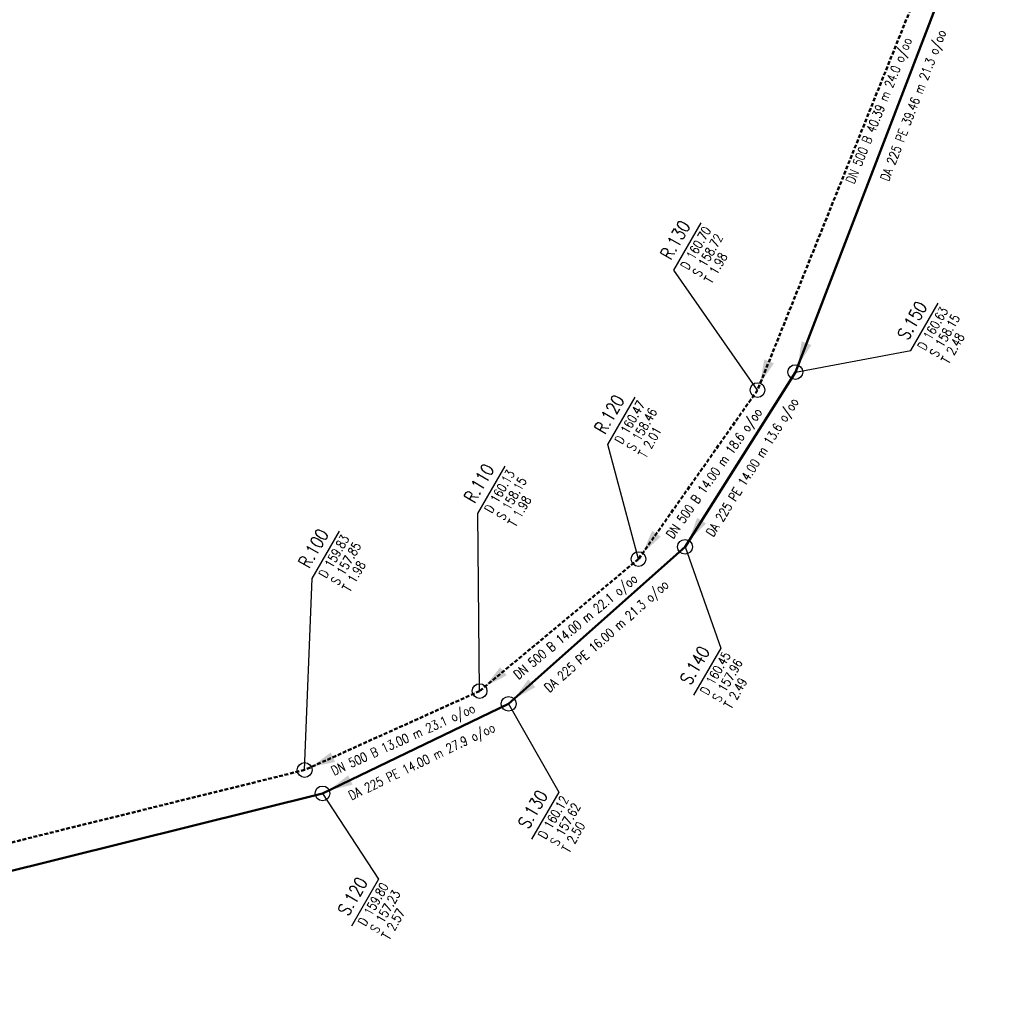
# Model space of a CAD drawing. Header units: metres. Extents: x 3490368 to 3491379, y 5753988 to 5755037.
# Tile 20 of 29: x 3490725 to 3490792, y 5754459 to 5754525. Entities that reach past the tile are written whole.
import ezdxf
from ezdxf.enums import TextEntityAlignment as Align

# ---------------------------------------------------------------- set-up
doc = ezdxf.new("R2010")
doc.units = ezdxf.units.M
doc.linetypes.add('E-Kanalnetz-250-01$0$STRICHLINIE', pattern=[19.05, 12.7, -6.35])
doc.layers.add('E-Kanalnetz-250-01$0$HALTUNG', color=7, linetype='Continuous', lineweight=50)
for name, color, linetype in [('E-Kanalnetz-250-01$0$HALTUNG_TEXT_1', 7, 'Continuous'), ('E-Kanalnetz-250-01$0$HALTUNG_TEXT_3', 7, 'Continuous'), ('E-Kanalnetz-250-01$0$SCHACHT', 7, 'Continuous'), ('E-Kanalnetz-250-01$0$SCHACHT_TEXT', 7, 'Continuous'), ('E-Kanalnetz-250-01$0$SCHACHT_TEXT_1', 7, 'Continuous'), ('E-Kanalnetz-250-01$0$SCHACHT_TEXT_2', 7, 'Continuous')]:
    doc.layers.add(name, color=color, linetype=linetype)
doc.styles.add('E-Kanalnetz-250-01$0$HALTUNG', font='ROMANS.shx')
doc.styles.add('E-Kanalnetz-250-01$0$SCHACHT', font='ROMANS.shx')

msp = doc.modelspace()

# ---------------------------------------------------------------- linework, layer by layer
at = {"layer": 'E-Kanalnetz-250-01$0$HALTUNG', "color": 240, "linetype": 'Continuous', "ltscale": 0.02}
for p, q in [((3490791.822, 5754538.454, 158.99), (3490777.664, 5754501.622, 158.15)), ((3490777.664, 5754501.622, 158.15), (3490770.19, 5754489.784, 157.96)), ((3490770.19, 5754489.784, 157.96), (3490758.24, 5754479.145, 157.62)), ((3490758.24, 5754479.145, 157.62), (3490745.629, 5754473.077, 157.23)), ((3490745.629, 5754473.077, 157.23), (3490690.311, 5754459.332, 154.8))]:
    msp.add_line(p, q, dxfattribs=at)
at = {"layer": 'E-Kanalnetz-250-01$0$HALTUNG', "color": 160, "linetype": 'E-Kanalnetz-250-01$0$STRICHLINIE', "ltscale": 0.02}
for p, q in [((3490790.154, 5754537.876, 159.69), (3490775.1, 5754500.4, 158.72)), ((3490775.1, 5754500.4, 158.72), (3490767.039, 5754488.954, 158.46)), ((3490767.039, 5754488.954, 158.46), (3490756.27, 5754480.008, 158.15)), ((3490756.27, 5754480.008, 158.15), (3490744.419, 5754474.666, 157.85)), ((3490744.419, 5754474.666, 157.85), (3490690.054, 5754461.23, 155.39))]:
    msp.add_line(p, q, dxfattribs=at)
at = {"layer": 'E-Kanalnetz-250-01$0$HALTUNG_TEXT_1', "color": 240}
for points in [[(3490778.418, 5754503.582, 158.161), (3490778.086, 5754503.709, 158.161), (3490778.749, 5754503.455, 158.161), (3490777.844, 5754502.089, 158.161)], [(3490771.311, 5754491.56, 157.967), (3490771.011, 5754491.749, 157.967), (3490771.611, 5754491.37, 157.967), (3490770.457, 5754490.207, 157.967)], [(3490759.808, 5754480.541, 157.631), (3490759.572, 5754480.806, 157.631), (3490760.044, 5754480.276, 157.631), (3490758.614, 5754479.477, 157.631)], [(3490747.52, 5754473.987, 157.244), (3490747.366, 5754474.306, 157.244), (3490747.674, 5754473.667, 157.244), (3490746.079, 5754473.293, 157.244)]]:
    msp.add_solid(points, dxfattribs=at)
at = {"layer": 'E-Kanalnetz-250-01$0$HALTUNG_TEXT_1', "color": 160}
for points in [[(3490775.883, 5754502.348, 158.732), (3490775.554, 5754502.481, 158.732), (3490776.212, 5754502.216, 158.732), (3490775.287, 5754500.864, 158.732)], [(3490768.248, 5754490.671, 158.469), (3490767.958, 5754490.875, 158.469), (3490768.538, 5754490.466, 158.469), (3490767.327, 5754489.363, 158.469)], [(3490757.885, 5754481.349, 158.161), (3490757.659, 5754481.622, 158.161), (3490758.112, 5754481.077, 158.161), (3490756.655, 5754480.327, 158.161)], [(3490746.333, 5754475.529, 157.862), (3490746.187, 5754475.852, 157.862), (3490746.478, 5754475.205, 157.862), (3490744.874, 5754474.871, 157.862)]]:
    msp.add_solid(points, dxfattribs=at)
at = {"layer": 'E-Kanalnetz-250-01$0$SCHACHT', "color": 240, "ltscale": 0.02}
for centre in [(3490777.664, 5754501.622, 160.63), (3490770.19, 5754489.784, 160.45), (3490758.24, 5754479.145, 160.12), (3490745.629, 5754473.077, 159.8)]:
    msp.add_circle(centre, 0.5, dxfattribs=at)
at = {"layer": 'E-Kanalnetz-250-01$0$SCHACHT', "color": 160, "ltscale": 0.02}
for centre in [(3490775.1, 5754500.4, 160.7), (3490767.039, 5754488.954, 160.47), (3490756.27, 5754480.008, 160.13), (3490744.419, 5754474.666, 159.83)]:
    msp.add_circle(centre, 0.5, dxfattribs=at)
at = {"layer": 'E-Kanalnetz-250-01$0$SCHACHT_TEXT', "ltscale": 0.02}
for p, q in [((3490777.664, 5754501.622, 160.63), (3490777.664, 5754501.622, 158.15)), ((3490775.1, 5754500.4, 160.7), (3490775.1, 5754500.4, 158.72)), ((3490770.19, 5754489.784, 160.45), (3490770.19, 5754489.784, 157.96)), ((3490767.039, 5754488.954, 160.47), (3490767.039, 5754488.954, 158.46)), ((3490756.27, 5754480.008, 160.13), (3490756.27, 5754480.008, 158.15)), ((3490758.24, 5754479.145, 160.12), (3490758.24, 5754479.145, 157.62)), ((3490744.419, 5754474.666, 159.83), (3490744.419, 5754474.666, 157.85)), ((3490745.629, 5754473.077, 159.8), (3490745.629, 5754473.077, 157.23))]:
    msp.add_line(p, q, dxfattribs=at)
at = {"layer": 'E-Kanalnetz-250-01$0$SCHACHT_TEXT', "color": 160}
for points in [[(3490775.1, 5754500.4), (3490769.437, 5754508.53), (3490771.285, 5754511.731)], [(3490767.039, 5754488.954), (3490764.971, 5754496.726), (3490766.819, 5754499.927)], [(3490756.27, 5754480.008), (3490756.146, 5754492.051), (3490757.994, 5754495.252)], [(3490744.419, 5754474.666), (3490744.925, 5754487.646), (3490746.773, 5754490.847)]]:
    msp.add_lwpolyline(points, dxfattribs=at)
at = {"layer": 'E-Kanalnetz-250-01$0$SCHACHT_TEXT', "color": 240}
for points in [[(3490777.664, 5754501.622), (3490785.497, 5754503.085), (3490787.345, 5754506.286)], [(3490770.19, 5754489.784), (3490772.619, 5754482.927), (3490770.771, 5754479.726)], [(3490758.24, 5754479.145), (3490761.636, 5754473.171), (3490759.788, 5754469.97)], [(3490745.629, 5754473.077), (3490749.433, 5754467.278), (3490747.585, 5754464.077)]]:
    msp.add_lwpolyline(points, dxfattribs=at)

# ---------------------------------------------------------------- texts
at = {"layer": 'E-Kanalnetz-250-01$0$HALTUNG_TEXT_3', "color": 160, "style": 'E-Kanalnetz-250-01$0$HALTUNG', "width": 0.8}
for s, rotation, p in [('DN 500 B 40.39 m 24.0 o/oo', 68.11494, (3490783.028, 5754519.46)), ('DN 500 B 14.00 m 18.6 o/oo', 54.84524, (3490771.899, 5754494.948)), ('DN 500 B 14.00 m 22.1 o/oo', 39.71835, (3490762.564, 5754484.628)), ('DN 500 B 13.00 m 23.1 o/oo', 24.26132, (3490750.96, 5754477.02))]:
    msp.add_text(s, height=0.63, rotation=rotation, dxfattribs=at).set_placement(p, align=Align.TOP_CENTER)
at = {"layer": 'E-Kanalnetz-250-01$0$HALTUNG_TEXT_3', "color": 240, "style": 'E-Kanalnetz-250-01$0$HALTUNG', "width": 0.8}
for s, rotation, p in [('DA 225 PE 39.46 m 21.3 o/oo', 68.97381, (3490785.35, 5754519.805)), ('DA 225 PE 14.00 m 13.6 o/oo', 57.73352, (3490774.477, 5754495.356)), ('DA 225 PE 16.00 m 21.3 o/oo', 41.67953, (3490764.647, 5754483.979)), ('DA 225 PE 14.00 m 27.9 o/oo', 25.69418, (3490752.216, 5754475.525))]:
    msp.add_text(s, height=0.63, rotation=rotation, dxfattribs=at).set_placement(p, align=Align.TOP_CENTER)
at = {"layer": 'E-Kanalnetz-250-01$0$SCHACHT_TEXT', "color": 160, "style": 'E-Kanalnetz-250-01$0$SCHACHT', "width": 0.8}
for s, p in [('R.130', (3490768.462, 5754509.601)), ('R.120', (3490763.996, 5754497.797)), ('R.110', (3490755.171, 5754493.122)), ('R.100', (3490743.95, 5754488.717))]:
    msp.add_text(s, height=0.88, rotation=60.00014, dxfattribs=at).set_placement(p, align=Align.TOP_LEFT)
at = {"layer": 'E-Kanalnetz-250-01$0$SCHACHT_TEXT', "color": 240, "style": 'E-Kanalnetz-250-01$0$SCHACHT', "width": 0.8}
for s, p in [('S.150', (3490784.522, 5754504.156)), ('S.140', (3490769.796, 5754480.797)), ('S.130', (3490758.813, 5754471.041)), ('S.120', (3490746.61, 5754465.148))]:
    msp.add_text(s, height=0.88, rotation=60.00014, dxfattribs=at).set_placement(p, align=Align.TOP_LEFT)
at = {"layer": 'E-Kanalnetz-250-01$0$SCHACHT_TEXT_1', "color": 160, "style": 'E-Kanalnetz-250-01$0$SCHACHT', "width": 0.8}
for s, p in [('D 160.70', (3490769.848, 5754508.801)), ('S 158.72', (3490770.666, 5754508.329)), ('D 160.47', (3490765.382, 5754496.997)), ('S 158.46', (3490766.2, 5754496.525)), ('D 160.13', (3490756.557, 5754492.322)), ('S 158.15', (3490757.375, 5754491.849)), ('D 159.83', (3490745.336, 5754487.917)), ('S 157.85', (3490746.154, 5754487.444))]:
    msp.add_text(s, height=0.63, rotation=60.00014, dxfattribs=at).set_placement(p, align=Align.TOP_LEFT)
at = {"layer": 'E-Kanalnetz-250-01$0$SCHACHT_TEXT_1', "color": 240, "style": 'E-Kanalnetz-250-01$0$SCHACHT', "width": 0.8}
for s, p in [('D 160.63', (3490785.907, 5754503.356)), ('S 158.15', (3490786.726, 5754502.883)), ('D 160.45', (3490771.182, 5754479.997)), ('S 157.96', (3490772, 5754479.525)), ('D 160.12', (3490760.199, 5754470.241)), ('S 157.62', (3490761.017, 5754469.768)), ('D 159.80', (3490747.996, 5754464.348)), ('S 157.23', (3490748.814, 5754463.875))]:
    msp.add_text(s, height=0.63, rotation=60.00014, dxfattribs=at).set_placement(p, align=Align.TOP_LEFT)
at = {"layer": 'E-Kanalnetz-250-01$0$SCHACHT_TEXT_2', "color": 160, "style": 'E-Kanalnetz-250-01$0$SCHACHT', "width": 0.8}
for s, p in [('T 1.98', (3490771.45, 5754507.876)), ('T 2.01', (3490766.984, 5754496.072)), ('T 1.98', (3490758.159, 5754491.397)), ('T 1.98', (3490746.938, 5754486.992))]:
    msp.add_text(s, height=0.63, rotation=60.00014, dxfattribs=at).set_placement(p, align=Align.TOP_LEFT)
at = {"layer": 'E-Kanalnetz-250-01$0$SCHACHT_TEXT_2', "color": 240, "style": 'E-Kanalnetz-250-01$0$SCHACHT', "width": 0.8}
for s, p in [('T 2.48', (3490787.51, 5754502.431)), ('T 2.49', (3490772.784, 5754479.072)), ('T 2.50', (3490761.801, 5754469.316)), ('T 2.57', (3490749.598, 5754463.423))]:
    msp.add_text(s, height=0.63, rotation=60.00014, dxfattribs=at).set_placement(p, align=Align.TOP_LEFT)

doc.saveas('drawing.dxf')
